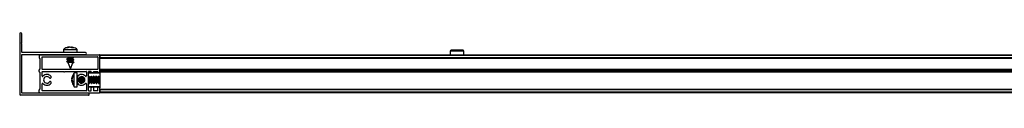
# Model space of a CAD drawing. Header units: millimetres. Extents: x 1896.76 to 1897.96, y 2768.06 to 2768.11.
# Tile 1 of 3: x 1896.7646 to 1897.3328, y 2768.0591 to 2768.0951. Entities that reach past the tile are written whole.
import ezdxf

# ---------------------------------------------------------------- set-up
doc = ezdxf.new("R2010")
doc.units = ezdxf.units.MM
doc.layers.add('SANINDUSA', color=3, linetype='Continuous')

msp = doc.modelspace()

# ---------------------------------------------------------------- linework, layer by layer
at = {"layer": 'SANINDUSA'}
for p, q in [((1896.764580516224, 2768.094511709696), (1896.764580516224, 2768.059711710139)), ((1896.765780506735, 2768.089664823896), (1896.765780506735, 2768.094511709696)), ((1896.765757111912, 2768.089600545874), (1896.765550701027, 2768.08935454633)), ((1896.765550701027, 2768.088968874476), (1896.765757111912, 2768.088722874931)), ((1896.765780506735, 2768.083911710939), (1896.765780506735, 2768.088658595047)), ((1896.802480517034, 2768.083811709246), (1896.765880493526, 2768.083811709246)), ((1896.789830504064, 2768.085535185), (1896.789830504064, 2768.083811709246)), ((1896.789830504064, 2768.085535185), (1896.79627114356, 2768.085535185)), ((1896.790150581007, 2768.085729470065), (1896.789839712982, 2768.085524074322)), ((1896.791845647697, 2768.086532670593), (1896.793070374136, 2768.086866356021)), ((1896.792435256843, 2768.086532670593), (1896.791845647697, 2768.086532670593)), ((1896.793731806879, 2768.086866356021), (1896.792435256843, 2768.086532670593)), ((1896.793477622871, 2768.086866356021), (1896.793091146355, 2768.086782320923)), ((1896.794749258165, 2768.086532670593), (1896.793731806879, 2768.086866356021)), ((1896.793929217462, 2768.086866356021), (1896.794551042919, 2768.08670631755)), ((1896.794002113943, 2768.086753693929), (1896.794183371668, 2768.086866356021)), ((1896.794183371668, 2768.086866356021), (1896.794569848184, 2768.086782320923)), ((1896.794590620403, 2768.086866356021), (1896.794526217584, 2768.086605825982)), ((1896.794590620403, 2768.086866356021), (1896.795514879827, 2768.086532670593)), ((1896.795514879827, 2768.086532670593), (1896.794749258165, 2768.086532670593)), ((1896.79627114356, 2768.085535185), (1896.797830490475, 2768.085535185)), ((1896.797830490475, 2768.083811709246), (1896.797830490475, 2768.085535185)), ((1897.013071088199, 2768.084566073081), (1897.013052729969, 2768.082461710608)), ((1897.020931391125, 2768.084566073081), (1897.013071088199, 2768.084566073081)), ((1897.02043136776, 2768.085061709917), (1897.01357105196, 2768.085061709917)), ((1897.020949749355, 2768.082461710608), (1897.020931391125, 2768.084566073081)), ((1896.765780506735, 2768.071761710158), (1896.765780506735, 2768.082511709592)), ((1896.765880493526, 2768.082611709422), (1896.802480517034, 2768.082611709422)), ((1896.775780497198, 2768.082161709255), (1896.775780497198, 2768.080761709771)), ((1896.776080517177, 2768.082461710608), (1896.810480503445, 2768.082461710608)), ((1896.776180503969, 2768.08046171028), (1896.776080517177, 2768.08046171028)), ((1896.776280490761, 2768.08036171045), (1896.776280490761, 2768.074061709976)), ((1896.777480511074, 2768.074061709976), (1896.777480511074, 2768.081161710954)), ((1896.777580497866, 2768.081261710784), (1896.809480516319, 2768.081261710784)), ((1896.792370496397, 2768.08031326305), (1896.791766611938, 2768.080099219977)), ((1896.792370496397, 2768.078913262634), (1896.791766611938, 2768.078699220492)), ((1896.791779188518, 2768.079993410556), (1896.792358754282, 2768.079577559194)), ((1896.791779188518, 2768.07859341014), (1896.792358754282, 2768.078177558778)), ((1896.792404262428, 2768.080301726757), (1896.79178935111, 2768.080070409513)), ((1896.792404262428, 2768.078901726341), (1896.79178935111, 2768.078670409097)), ((1896.791962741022, 2768.081261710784), (1896.792358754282, 2768.080977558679)), ((1896.792032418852, 2768.082611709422), (1896.792241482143, 2768.082461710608)), ((1896.792370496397, 2768.080999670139), (1896.792370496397, 2768.080289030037)), ((1896.792370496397, 2768.079599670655), (1896.792370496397, 2768.078889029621)), ((1896.792370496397, 2768.078199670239), (1896.792370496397, 2768.078011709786)), ((1896.792370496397, 2768.078011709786), (1896.793830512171, 2768.074311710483)), ((1896.794698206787, 2768.078011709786), (1896.792370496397, 2768.078011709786)), ((1896.793830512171, 2768.074311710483), (1896.795210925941, 2768.077810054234)), ((1896.795181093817, 2768.077793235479), (1896.795871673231, 2768.078053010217)), ((1896.795198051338, 2768.077777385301), (1896.795894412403, 2768.078024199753)), ((1896.795256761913, 2768.080621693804), (1896.795871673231, 2768.080853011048)), ((1896.795256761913, 2768.079221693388), (1896.795871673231, 2768.079453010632)), ((1896.795290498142, 2768.080610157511), (1896.795894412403, 2768.080824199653)), ((1896.795290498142, 2768.079953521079), (1896.795290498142, 2768.080646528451)), ((1896.795290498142, 2768.079210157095), (1896.795894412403, 2768.079424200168)), ((1896.795290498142, 2768.078553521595), (1896.795290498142, 2768.079246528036)), ((1896.795881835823, 2768.079530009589), (1896.795302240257, 2768.079945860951)), ((1896.795881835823, 2768.078130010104), (1896.795302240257, 2768.078545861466)), ((1896.795881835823, 2768.080930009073), (1896.795419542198, 2768.081261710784)), ((1896.795698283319, 2768.082461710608), (1896.795489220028, 2768.082611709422)), ((1896.795897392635, 2768.080842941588), (1896.795879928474, 2768.080856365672)), ((1896.795897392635, 2768.079442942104), (1896.795879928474, 2768.079456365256)), ((1896.795897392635, 2768.078042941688), (1896.795879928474, 2768.078056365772)), ((1896.809580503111, 2768.081161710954), (1896.809580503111, 2768.074061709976)), ((1896.810780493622, 2768.082461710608), (1897.91478052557, 2768.082461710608)), ((1896.810780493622, 2768.082461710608), (1896.810780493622, 2768.082161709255)), ((1896.810780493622, 2768.082161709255), (1897.91478052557, 2768.082161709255)), ((1896.810780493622, 2768.082161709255), (1896.810780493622, 2768.080761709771)), ((1896.810780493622, 2768.072561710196), (1896.810780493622, 2768.082161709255)), ((1897.91478052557, 2768.080761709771), (1896.810780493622, 2768.080761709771)), ((1897.91478052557, 2768.08046171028), (1896.810780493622, 2768.08046171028)), ((1897.91478052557, 2768.08036171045), (1896.810780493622, 2768.08036171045)), ((1896.775780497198, 2768.072761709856), (1896.775780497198, 2768.073661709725)), ((1896.776080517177, 2768.073961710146), (1896.776180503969, 2768.073961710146)), ((1896.776180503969, 2768.0724617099), (1896.776080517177, 2768.0724617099)), ((1896.776280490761, 2768.07236171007), (1896.776280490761, 2768.062561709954)), ((1896.777480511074, 2768.070266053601), (1896.777480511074, 2768.072661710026)), ((1896.809480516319, 2768.073961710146), (1896.777580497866, 2768.073961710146)), ((1896.777580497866, 2768.072761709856), (1896.789980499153, 2768.072761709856)), ((1896.79058050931, 2768.072761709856), (1896.802980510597, 2768.072761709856)), ((1896.797759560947, 2768.071961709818), (1896.796036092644, 2768.071961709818)), ((1896.796036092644, 2768.063961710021), (1896.796036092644, 2768.071961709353)), ((1896.797759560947, 2768.063961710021), (1896.797759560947, 2768.071961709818)), ((1896.803080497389, 2768.072661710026), (1896.803080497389, 2768.070266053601)), ((1896.804280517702, 2768.061761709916), (1896.804280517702, 2768.072661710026)), ((1896.810780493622, 2768.071761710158), (1896.804280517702, 2768.071761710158)), ((1896.80578049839, 2768.072761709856), (1896.804380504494, 2768.072761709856)), ((1896.810780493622, 2768.071961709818), (1896.804480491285, 2768.071961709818)), ((1896.805880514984, 2768.072561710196), (1896.805880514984, 2768.072661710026)), ((1896.807080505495, 2768.072661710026), (1896.807080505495, 2768.072561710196)), ((1896.807180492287, 2768.072761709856), (1896.809480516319, 2768.072761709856)), ((1896.809580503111, 2768.072561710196), (1896.809580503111, 2768.072661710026)), ((1896.810780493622, 2768.074061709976), (1897.91478052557, 2768.074061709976)), ((1896.810780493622, 2768.073961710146), (1897.91478052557, 2768.073961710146)), ((1896.810780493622, 2768.073661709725), (1897.91478052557, 2768.073661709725)), ((1896.810780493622, 2768.073661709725), (1896.810780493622, 2768.072761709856)), ((1897.91478052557, 2768.072761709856), (1896.810780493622, 2768.072761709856)), ((1896.810780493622, 2768.072561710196), (1896.810780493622, 2768.0724617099)), ((1897.91478052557, 2768.0724617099), (1896.810780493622, 2768.0724617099)), ((1896.810780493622, 2768.07236171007), (1896.810780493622, 2768.0724617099)), ((1897.91478052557, 2768.07236171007), (1896.810780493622, 2768.07236171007)), ((1896.810780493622, 2768.07236171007), (1896.810780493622, 2768.063361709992)), ((1896.765780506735, 2768.060411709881), (1896.765780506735, 2768.071161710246)), ((1896.794704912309, 2768.068716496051), (1896.795038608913, 2768.069986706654)), ((1896.795038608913, 2768.069432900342), (1896.794704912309, 2768.068095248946)), ((1896.794704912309, 2768.068432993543), (1896.794759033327, 2768.068690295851)), ((1896.794760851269, 2768.0683904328), (1896.794704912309, 2768.068155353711)), ((1896.794704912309, 2768.068155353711), (1896.794833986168, 2768.067824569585)), ((1896.794704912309, 2768.068095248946), (1896.795038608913, 2768.067135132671)), ((1896.794816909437, 2768.067379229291), (1896.794704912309, 2768.06782817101)), ((1896.794798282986, 2768.067375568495), (1896.794704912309, 2768.067768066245)), ((1896.794765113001, 2768.067234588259), (1896.794704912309, 2768.067519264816)), ((1896.794704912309, 2768.067490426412), (1896.794759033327, 2768.06723312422)), ((1896.794704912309, 2768.067206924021), (1896.794989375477, 2768.067276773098)), ((1896.795038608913, 2768.066343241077), (1896.794704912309, 2768.067206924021)), ((1896.794882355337, 2768.066646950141), (1896.795038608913, 2768.065904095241)), ((1896.795038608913, 2768.069986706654), (1896.795038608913, 2768.069432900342)), ((1896.795038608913, 2768.067135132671), (1896.795038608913, 2768.066343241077)), ((1896.797760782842, 2768.069599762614), (1896.797759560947, 2768.069621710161)), ((1896.797759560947, 2768.066301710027), (1896.797760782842, 2768.066323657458)), ((1896.797959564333, 2768.06911449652), (1896.797959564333, 2768.066808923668)), ((1896.799269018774, 2768.069407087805), (1896.799194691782, 2768.069520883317)), ((1896.799937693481, 2768.069421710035), (1896.799259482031, 2768.069421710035)), ((1896.799284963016, 2768.069421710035), (1896.799265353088, 2768.069550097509)), ((1896.799359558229, 2768.069174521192), (1896.799269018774, 2768.069407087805)), ((1896.799417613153, 2768.069421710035), (1896.799327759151, 2768.069605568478)), ((1896.799408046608, 2768.06627386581), (1896.799523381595, 2768.066555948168)), ((1896.7995657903, 2768.069421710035), (1896.799474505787, 2768.069682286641)), ((1896.799501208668, 2768.066501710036), (1896.80019420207, 2768.066501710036)), ((1896.799853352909, 2768.066501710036), (1896.800000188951, 2768.066082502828)), ((1896.800094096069, 2768.069852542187), (1896.799895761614, 2768.069367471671)), ((1896.800001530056, 2768.066501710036), (1896.80021601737, 2768.066062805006)), ((1896.80012285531, 2768.066068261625), (1896.800150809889, 2768.066196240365)), ((1896.800159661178, 2768.066501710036), (1896.80044251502, 2768.066068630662)), ((1896.800206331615, 2768.06606315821), (1896.80021217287, 2768.066070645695)), ((1896.80066901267, 2768.069407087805), (1896.800373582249, 2768.069859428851)), ((1896.80081760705, 2768.069421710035), (1896.800617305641, 2768.069831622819)), ((1896.801337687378, 2768.069421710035), (1896.800659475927, 2768.069421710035)), ((1896.800759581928, 2768.069174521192), (1896.80066901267, 2768.069407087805)), ((1896.800744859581, 2768.066119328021), (1896.800923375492, 2768.066555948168)), ((1896.800965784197, 2768.069421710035), (1896.800841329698, 2768.069777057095)), ((1896.800901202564, 2768.066501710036), (1896.801496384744, 2768.066501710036)), ((1896.801253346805, 2768.066501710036), (1896.801302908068, 2768.066360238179)), ((1896.801360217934, 2768.069525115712), (1896.80129575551, 2768.069367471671)), ((1896.801401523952, 2768.066501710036), (1896.801428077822, 2768.066447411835)), ((1896.802846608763, 2768.065949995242), (1896.802866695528, 2768.065892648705)), ((1896.802866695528, 2768.065892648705), (1896.802889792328, 2768.065936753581)), ((1896.802872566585, 2768.065891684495), (1896.80290329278, 2768.065931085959)), ((1896.804346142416, 2768.069979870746), (1896.804280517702, 2768.069819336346)), ((1896.804280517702, 2768.066501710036), (1896.80439418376, 2768.066501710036)), ((1896.804280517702, 2768.066340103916), (1896.804464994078, 2768.065962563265)), ((1896.80435967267, 2768.066501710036), (1896.804732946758, 2768.065930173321)), ((1896.804869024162, 2768.069407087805), (1896.804486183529, 2768.069993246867)), ((1896.80467215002, 2768.065958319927), (1896.804691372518, 2768.065993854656)), ((1896.805017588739, 2768.069421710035), (1896.804754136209, 2768.069960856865)), ((1896.80553769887, 2768.069421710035), (1896.804859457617, 2768.069421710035)), ((1896.804959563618, 2768.069174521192), (1896.804869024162, 2768.069407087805)), ((1896.804872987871, 2768.065943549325), (1896.805123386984, 2768.066555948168)), ((1896.805101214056, 2768.066501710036), (1896.805794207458, 2768.066501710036)), ((1896.805746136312, 2768.069979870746), (1896.805495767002, 2768.069367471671)), ((1896.805601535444, 2768.066501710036), (1896.805864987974, 2768.065962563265)), ((1896.805759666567, 2768.066501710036), (1896.806132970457, 2768.065930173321)), ((1896.806269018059, 2768.069407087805), (1896.805886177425, 2768.069993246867)), ((1896.806072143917, 2768.065958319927), (1896.806091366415, 2768.065993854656)), ((1896.806417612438, 2768.069421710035), (1896.806154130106, 2768.069960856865)), ((1896.806937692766, 2768.069421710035), (1896.806259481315, 2768.069421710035)), ((1896.806359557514, 2768.069174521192), (1896.806269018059, 2768.069407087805)), ((1896.806272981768, 2768.065943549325), (1896.80652338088, 2768.066555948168)), ((1896.806501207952, 2768.066501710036), (1896.807194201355, 2768.066501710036)), ((1896.807146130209, 2768.069979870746), (1896.806895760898, 2768.069367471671)), ((1896.807001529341, 2768.066501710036), (1896.807264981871, 2768.065962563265)), ((1896.807159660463, 2768.066501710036), (1896.807532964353, 2768.065930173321)), ((1896.807669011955, 2768.069407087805), (1896.807286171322, 2768.069993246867)), ((1896.807472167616, 2768.065958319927), (1896.807491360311, 2768.065993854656)), ((1896.807817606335, 2768.069421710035), (1896.807554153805, 2768.069960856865)), ((1896.808337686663, 2768.069421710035), (1896.807659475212, 2768.069421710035)), ((1896.807759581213, 2768.069174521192), (1896.807669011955, 2768.069407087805)), ((1896.807673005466, 2768.065943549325), (1896.807923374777, 2768.066555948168)), ((1896.807901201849, 2768.066501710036), (1896.808594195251, 2768.066501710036)), ((1896.808546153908, 2768.069979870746), (1896.808295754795, 2768.069367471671)), ((1896.808401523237, 2768.066501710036), (1896.808665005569, 2768.065962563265)), ((1896.80855965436, 2768.066501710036), (1896.80893295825, 2768.065930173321)), ((1896.809069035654, 2768.069407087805), (1896.808686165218, 2768.069993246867)), ((1896.808872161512, 2768.065958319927), (1896.808891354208, 2768.065993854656)), ((1896.809217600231, 2768.069421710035), (1896.808954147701, 2768.069960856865)), ((1896.809737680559, 2768.069421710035), (1896.809059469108, 2768.069421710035)), ((1896.809159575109, 2768.069174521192), (1896.809069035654, 2768.069407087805)), ((1896.809072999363, 2768.065943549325), (1896.809323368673, 2768.066555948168)), ((1896.809301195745, 2768.066501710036), (1896.809994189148, 2768.066501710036)), ((1896.809946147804, 2768.069979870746), (1896.809695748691, 2768.069367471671)), ((1896.809801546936, 2768.066501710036), (1896.810064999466, 2768.065962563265)), ((1896.809959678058, 2768.066501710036), (1896.810332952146, 2768.065930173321)), ((1896.81046902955, 2768.069407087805), (1896.810086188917, 2768.069993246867)), ((1896.810272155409, 2768.065958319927), (1896.810291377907, 2768.065993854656)), ((1896.810617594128, 2768.069421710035), (1896.810354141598, 2768.069960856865)), ((1896.810780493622, 2768.069421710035), (1896.810459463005, 2768.069421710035)), ((1896.810559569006, 2768.069174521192), (1896.81046902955, 2768.069407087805)), ((1896.810472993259, 2768.065943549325), (1896.810723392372, 2768.066555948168)), ((1896.810701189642, 2768.066501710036), (1896.810780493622, 2768.066501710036)), ((1896.803980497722, 2768.060311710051), (1896.765880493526, 2768.060311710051)), ((1896.775780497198, 2768.060761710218), (1896.775780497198, 2768.062161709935)), ((1896.776080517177, 2768.062461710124), (1896.776180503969, 2768.062461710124)), ((1896.776080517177, 2768.060461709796), (1896.810480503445, 2768.060461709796)), ((1896.777480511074, 2768.061761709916), (1896.777480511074, 2768.065657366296)), ((1896.802980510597, 2768.061661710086), (1896.777580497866, 2768.061661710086)), ((1896.796036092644, 2768.063961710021), (1896.797759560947, 2768.063961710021)), ((1896.803080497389, 2768.065657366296), (1896.803080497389, 2768.061761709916)), ((1896.804280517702, 2768.06416171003), (1896.810780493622, 2768.06416171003)), ((1896.804380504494, 2768.061661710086), (1896.80578049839, 2768.061661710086)), ((1896.804480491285, 2768.063961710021), (1896.810780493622, 2768.063961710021)), ((1896.805880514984, 2768.061761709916), (1896.805880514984, 2768.063361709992)), ((1896.807080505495, 2768.063361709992), (1896.807080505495, 2768.061761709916)), ((1896.809480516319, 2768.061661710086), (1896.807180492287, 2768.061661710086)), ((1896.809580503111, 2768.061761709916), (1896.809580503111, 2768.063361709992)), ((1896.810780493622, 2768.060761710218), (1896.810780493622, 2768.063361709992)), ((1896.810780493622, 2768.062561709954), (1897.91478052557, 2768.062561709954)), ((1897.91478052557, 2768.062461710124), (1896.810780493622, 2768.062461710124)), ((1897.91478052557, 2768.062161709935), (1896.810780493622, 2768.062161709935)), ((1896.810780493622, 2768.062161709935), (1896.810780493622, 2768.060761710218)), ((1897.91478052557, 2768.060761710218), (1896.810780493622, 2768.060761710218)), ((1896.810780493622, 2768.060761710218), (1896.810780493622, 2768.060461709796)), ((1897.91478052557, 2768.060461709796), (1896.810780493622, 2768.060461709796)), ((1896.804280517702, 2768.059111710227), (1896.765180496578, 2768.059111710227)), ((1896.804580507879, 2768.059411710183), (1896.804580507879, 2768.059711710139))]:
    msp.add_line(p, q, dxfattribs=at)
at = {"layer": 'SANINDUSA', "flags": 128}
for points in [[(1896.791779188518, 2768.079993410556), (1896.791763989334, 2768.080005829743), (1896.791823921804, 2768.080080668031), (1896.792189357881, 2768.080106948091), (1896.792804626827, 2768.080080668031), (1896.793576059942, 2768.080005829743), (1896.794386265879, 2768.079893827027), (1896.795111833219, 2768.079761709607), (1896.79564234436, 2768.079629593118), (1896.795897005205, 2768.079517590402), (1896.795871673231, 2768.079453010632)], [(1896.791779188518, 2768.07859341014), (1896.791763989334, 2768.078605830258), (1896.791823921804, 2768.078680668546), (1896.792189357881, 2768.078706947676), (1896.792804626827, 2768.078680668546), (1896.793576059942, 2768.078605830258), (1896.794386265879, 2768.078493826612), (1896.795111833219, 2768.078361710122), (1896.79564234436, 2768.078229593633), (1896.795897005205, 2768.078117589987), (1896.795871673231, 2768.078053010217)], [(1896.792370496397, 2768.080969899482), (1896.792350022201, 2768.080984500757), (1896.792387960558, 2768.081037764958), (1896.792643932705, 2768.081056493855), (1896.793077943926, 2768.081037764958), (1896.793622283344, 2768.080984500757), (1896.794192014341, 2768.080905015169), (1896.794698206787, 2768.080811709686)], [(1896.792370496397, 2768.079569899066), (1896.792350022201, 2768.079584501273), (1896.792387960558, 2768.079637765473), (1896.792643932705, 2768.07965649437), (1896.793077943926, 2768.079637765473), (1896.793622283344, 2768.079584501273), (1896.794192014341, 2768.079505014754), (1896.794698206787, 2768.079411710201)], [(1896.792370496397, 2768.07816989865), (1896.792350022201, 2768.078184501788), (1896.792387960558, 2768.078237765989), (1896.792643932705, 2768.078256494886), (1896.793077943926, 2768.078237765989), (1896.793622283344, 2768.078184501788), (1896.794192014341, 2768.078105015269), (1896.794698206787, 2768.078011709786)], [(1896.794581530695, 2768.081261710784), (1896.795111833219, 2768.081161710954), (1896.79564234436, 2768.081029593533), (1896.795897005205, 2768.080917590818), (1896.795871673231, 2768.080853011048)], [(1896.795302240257, 2768.079945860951), (1896.795125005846, 2768.080018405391), (1896.794744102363, 2768.080111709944)], [(1896.795302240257, 2768.078545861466), (1896.795125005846, 2768.078618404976), (1896.794744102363, 2768.078711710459)], [(1896.794860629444, 2768.082611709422), (1896.795111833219, 2768.082561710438), (1896.795532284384, 2768.082461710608)], [(1896.795876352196, 2768.079454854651), (1896.795897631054, 2768.079442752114), (1896.795894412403, 2768.079424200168)], [(1896.795876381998, 2768.080854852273), (1896.795897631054, 2768.080842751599), (1896.795894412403, 2768.080824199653)], [(1896.795876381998, 2768.078054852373), (1896.795897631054, 2768.078042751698), (1896.795894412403, 2768.078024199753)], [(1896.800059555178, 2768.069141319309), (1896.800152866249, 2768.06873633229), (1896.800232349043, 2768.06820531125), (1896.800285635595, 2768.067631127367), (1896.800304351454, 2768.067103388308), (1896.800285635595, 2768.066704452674), (1896.800232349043, 2768.066496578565), (1896.80016058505, 2768.066501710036)], [(1896.800684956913, 2768.069421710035), (1896.800653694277, 2768.069615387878), (1896.800601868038, 2768.069834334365)], [(1896.800715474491, 2768.066112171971), (1896.800728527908, 2768.06620636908), (1896.800754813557, 2768.066774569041)], [(1896.800717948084, 2768.069625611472), (1896.800728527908, 2768.069711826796), (1896.800739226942, 2768.069805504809)], [(1896.804280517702, 2768.06906683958), (1896.804352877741, 2768.06873633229), (1896.804432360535, 2768.06820531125), (1896.804485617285, 2768.067631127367), (1896.804504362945, 2768.067103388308), (1896.804485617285, 2768.066704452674), (1896.804432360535, 2768.066496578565), (1896.804360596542, 2768.066501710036)], [(1896.804954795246, 2768.066774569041), (1896.8049285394, 2768.067523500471), (1896.804853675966, 2768.068339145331), (1896.804741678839, 2768.069097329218), (1896.804609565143, 2768.069682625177), (1896.804477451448, 2768.070005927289), (1896.804365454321, 2768.070018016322), (1896.804346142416, 2768.069979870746)], [(1896.804464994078, 2768.065962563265), (1896.804477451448, 2768.065938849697), (1896.804609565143, 2768.065877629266), (1896.804690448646, 2768.065995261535)], [(1896.804884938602, 2768.069421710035), (1896.804853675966, 2768.069615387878), (1896.804741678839, 2768.0699845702), (1896.804609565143, 2768.07004579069), (1896.804546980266, 2768.06996509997)], [(1896.804732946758, 2768.065930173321), (1896.804741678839, 2768.065917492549), (1896.804853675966, 2768.065905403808), (1896.8049285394, 2768.06620636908), (1896.804954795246, 2768.066774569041)], [(1896.805659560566, 2768.069141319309), (1896.805752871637, 2768.06873633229), (1896.805832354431, 2768.06820531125), (1896.805885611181, 2768.067631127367), (1896.805904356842, 2768.067103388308), (1896.805885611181, 2768.066704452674), (1896.805832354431, 2768.066496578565), (1896.805760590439, 2768.066501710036)], [(1896.806354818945, 2768.066774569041), (1896.806328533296, 2768.067523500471), (1896.806253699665, 2768.068339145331), (1896.806141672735, 2768.069097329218), (1896.80600955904, 2768.069682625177), (1896.805877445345, 2768.070005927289), (1896.805765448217, 2768.070018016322), (1896.805746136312, 2768.069979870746)], [(1896.805864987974, 2768.065962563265), (1896.805877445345, 2768.065938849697), (1896.80600955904, 2768.065877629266), (1896.806090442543, 2768.065995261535)], [(1896.806284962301, 2768.069421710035), (1896.806253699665, 2768.069615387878), (1896.806141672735, 2768.0699845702), (1896.80600955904, 2768.07004579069), (1896.805946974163, 2768.06996509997)], [(1896.806132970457, 2768.065930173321), (1896.806141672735, 2768.065917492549), (1896.806253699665, 2768.065905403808), (1896.806328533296, 2768.06620636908), (1896.806354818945, 2768.066774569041)], [(1896.807059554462, 2768.069141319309), (1896.807152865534, 2768.06873633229), (1896.807232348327, 2768.06820531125), (1896.80728563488, 2768.067631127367), (1896.807304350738, 2768.067103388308), (1896.80728563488, 2768.066704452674), (1896.807232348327, 2768.066496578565), (1896.807160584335, 2768.066501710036)], [(1896.807754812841, 2768.066774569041), (1896.807728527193, 2768.067523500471), (1896.807653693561, 2768.068339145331), (1896.807541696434, 2768.069097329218), (1896.807409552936, 2768.069682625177), (1896.807277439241, 2768.070005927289), (1896.807165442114, 2768.070018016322), (1896.807146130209, 2768.069979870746)], [(1896.807264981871, 2768.065962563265), (1896.807277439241, 2768.065938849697), (1896.807409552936, 2768.065877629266), (1896.807490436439, 2768.065995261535)], [(1896.807684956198, 2768.069421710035), (1896.807653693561, 2768.069615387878), (1896.807541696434, 2768.0699845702), (1896.807409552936, 2768.07004579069), (1896.807346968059, 2768.06996509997)], [(1896.807532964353, 2768.065930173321), (1896.807541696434, 2768.065917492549), (1896.807653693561, 2768.065905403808), (1896.807728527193, 2768.06620636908), (1896.807754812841, 2768.066774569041)], [(1896.808459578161, 2768.069141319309), (1896.80855285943, 2768.06873633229), (1896.808632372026, 2768.06820531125), (1896.808685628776, 2768.067631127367), (1896.808704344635, 2768.067103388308), (1896.808685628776, 2768.066704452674), (1896.808632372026, 2768.066496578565), (1896.808560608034, 2768.066501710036)], [(1896.809154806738, 2768.066774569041), (1896.809128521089, 2768.067523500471), (1896.809053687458, 2768.068339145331), (1896.80894169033, 2768.069097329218), (1896.808809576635, 2768.069682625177), (1896.80867746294, 2768.070005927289), (1896.80856543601, 2768.070018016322), (1896.808546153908, 2768.069979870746)], [(1896.808665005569, 2768.065962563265), (1896.80867746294, 2768.065938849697), (1896.808809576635, 2768.065877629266), (1896.808890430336, 2768.065995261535)], [(1896.809084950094, 2768.069421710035), (1896.809053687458, 2768.069615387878), (1896.80894169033, 2768.0699845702), (1896.808809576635, 2768.07004579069), (1896.808746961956, 2768.06996509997)], [(1896.80893295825, 2768.065930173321), (1896.80894169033, 2768.065917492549), (1896.809053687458, 2768.065905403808), (1896.809128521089, 2768.06620636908), (1896.809154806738, 2768.066774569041)], [(1896.809859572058, 2768.069141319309), (1896.809952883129, 2768.06873633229), (1896.810032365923, 2768.06820531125), (1896.810085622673, 2768.067631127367), (1896.810104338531, 2768.067103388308), (1896.810085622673, 2768.066704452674), (1896.810032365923, 2768.066496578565), (1896.80996060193, 2768.066501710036)], [(1896.810554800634, 2768.066774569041), (1896.810528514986, 2768.067523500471), (1896.810453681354, 2768.068339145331), (1896.810341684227, 2768.069097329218), (1896.810209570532, 2768.069682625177), (1896.810077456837, 2768.070005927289), (1896.809965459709, 2768.070018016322), (1896.809946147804, 2768.069979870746)], [(1896.810064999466, 2768.065962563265), (1896.810077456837, 2768.065938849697), (1896.810209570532, 2768.065877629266), (1896.810290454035, 2768.065995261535)], [(1896.810484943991, 2768.069421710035), (1896.810453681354, 2768.069615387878), (1896.810341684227, 2768.0699845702), (1896.810209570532, 2768.07004579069), (1896.810146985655, 2768.06996509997)], [(1896.810332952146, 2768.065930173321), (1896.810341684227, 2768.065917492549), (1896.810453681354, 2768.065905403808), (1896.810528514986, 2768.06620636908), (1896.810554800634, 2768.066774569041)]]:
    msp.add_lwpolyline(points, dxfattribs=at)
at = {"layer": 'SANINDUSA'}
for centre, radius, start, end in [((1896.765180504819, 2768.094511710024), 0.0006000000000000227, 0, 180), ((1896.765780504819, 2768.089161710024), 0.0003000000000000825, 139.9999999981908, 220.0000000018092), ((1896.765680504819, 2768.089664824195), 0.0001000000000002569, 319.9999999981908, 0), ((1896.765680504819, 2768.088658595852), 0.0001000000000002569, 0, 40.00000000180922), ((1896.765880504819, 2768.083911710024), 0.0001000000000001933, 180, 270), ((1896.802480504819, 2768.083211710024), 0.0006000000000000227, 270, 90), ((1897.013571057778, 2768.084561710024), 0.0005000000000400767, 90, 179.5000000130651), ((1897.020431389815, 2768.084561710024), 0.0005000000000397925, 0.4999999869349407, 90), ((1896.765880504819, 2768.082511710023), 0.0001000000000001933, 90, 180), ((1896.776080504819, 2768.082161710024), 0.0003000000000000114, 90, 180), ((1896.776080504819, 2768.080761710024), 0.0003000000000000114, 180, 270), ((1896.776180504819, 2768.080361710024), 0.0001000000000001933, 0, 90), ((1896.777580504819, 2768.081161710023), 9.999999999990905e-05, 90, 180), ((1896.809480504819, 2768.081161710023), 0.0001000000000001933, 0, 90), ((1896.810480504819, 2768.082161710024), 0.0003000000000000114, 0, 90), ((1896.765905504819, 2768.071461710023), 0.0003249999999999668, 112.6198649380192, 247.3801350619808), ((1896.776080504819, 2768.073661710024), 0.0003000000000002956, 90, 180), ((1896.776080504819, 2768.072761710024), 0.0003000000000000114, 180, 270), ((1896.776180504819, 2768.074061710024), 0.0001000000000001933, 270, 0), ((1896.776180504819, 2768.072361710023), 0.0001000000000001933, 0, 90), ((1896.777580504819, 2768.074061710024), 0.0001000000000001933, 180, 270), ((1896.777580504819, 2768.072661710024), 0.0001000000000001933, 90, 180), ((1896.790280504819, 2768.072886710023), 0.0003250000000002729, 202.6198649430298, 337.3801350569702), ((1896.802980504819, 2768.072661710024), 9.999999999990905e-05, 0, 90), ((1896.804380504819, 2768.072661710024), 9.999999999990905e-05, 90, 180), ((1896.804480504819, 2768.071761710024), 0.0002000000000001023, 90, 180), ((1896.805780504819, 2768.072661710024), 0.0001000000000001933, 0, 90), ((1896.806480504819, 2768.072561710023), 0.0006000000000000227, 180, 0), ((1896.807180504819, 2768.072661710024), 0.0001000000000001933, 90, 180), ((1896.809480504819, 2768.074061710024), 0.0001000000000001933, 270, 0), ((1896.809480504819, 2768.072661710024), 0.0001000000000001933, 0, 90), ((1896.810180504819, 2768.072561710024), 0.0006000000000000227, 180, 0), ((1896.777780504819, 2768.070266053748), 0.0003000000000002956, 180, 317.3320744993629), ((1896.777780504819, 2768.065657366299), 0.0003000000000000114, 42.66792550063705, 180), ((1896.780280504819, 2768.067961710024), 0.00310000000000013, 39.79181950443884, 137.332074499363), ((1896.780280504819, 2768.067961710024), 0.00309999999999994, 222.667925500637, 320.2081804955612), ((1896.780280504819, 2768.067961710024), 0.001900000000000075, 39.79181950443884, 320.2081804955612), ((1896.78220144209, 2768.069561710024), 0.0006000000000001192, 219.7918195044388, 39.79181950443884), ((1896.78220144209, 2768.066361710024), 0.0005999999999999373, 320.2081804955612, 140.2081804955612), ((1896.798359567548, 2768.069561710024), 0.0005999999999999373, 140.2081804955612, 320.2081804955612), ((1896.798359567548, 2768.066361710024), 0.0006000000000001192, 39.79181950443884, 219.7918195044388), ((1896.800280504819, 2768.067961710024), 0.003099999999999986, 42.66792550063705, 140.2081804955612), ((1896.800280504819, 2768.067961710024), 0.003099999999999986, 219.7918195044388, 317.3320744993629), ((1896.791625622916, 2768.067268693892), 0.007280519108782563, 355.3275256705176, 14.214877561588), ((1896.800280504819, 2768.067961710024), 0.001900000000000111, 219.7918195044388, 140.2081804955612), ((1896.787255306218, 2768.06685674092), 0.01209577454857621, 357.4164459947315, 12.28149997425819), ((1896.79065278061, 2768.067020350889), 0.0101050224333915, 358.6062721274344, 16.32319943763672), ((1896.794556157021, 2768.067275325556), 0.007151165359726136, 355.2190348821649, 15.12558563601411), ((1896.785623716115, 2768.066396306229), 0.01654326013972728, 3.898271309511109, 8.294339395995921), ((1896.802780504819, 2768.070266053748), 0.0003000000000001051, 222.667925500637, 0), ((1896.802780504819, 2768.065657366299), 0.0003000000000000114, 0, 137.332074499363), ((1896.765880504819, 2768.060411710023), 0.0001000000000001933, 180, 270), ((1896.776080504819, 2768.062161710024), 0.0003000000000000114, 90, 180), ((1896.776080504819, 2768.060761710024), 0.0003000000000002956, 180, 270), ((1896.776180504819, 2768.062561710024), 0.0001000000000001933, 270, 0), ((1896.777580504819, 2768.061761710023), 0.0001000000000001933, 180, 270), ((1896.802980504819, 2768.061761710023), 0.0001000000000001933, 270, 0), ((1896.803980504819, 2768.059711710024), 0.0006000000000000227, 0, 90), ((1896.804480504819, 2768.064161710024), 0.0002000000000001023, 180, 270), ((1896.804380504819, 2768.061761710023), 9.999999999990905e-05, 180, 270), ((1896.805780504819, 2768.061761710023), 0.0001000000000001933, 270, 0), ((1896.806480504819, 2768.063361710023), 0.0006000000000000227, 0, 180), ((1896.807180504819, 2768.061761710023), 0.0001000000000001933, 180, 270), ((1896.809480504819, 2768.061761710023), 0.0001000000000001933, 270, 0), ((1896.810180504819, 2768.063361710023), 0.0006000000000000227, 0, 180), ((1896.810480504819, 2768.060761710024), 0.0003000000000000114, 270, 0), ((1896.765180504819, 2768.059711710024), 0.0005999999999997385, 180, 270), ((1896.804280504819, 2768.059411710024), 0.0003000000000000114, 270, 0)]:
    msp.add_arc(centre, radius, start, end, dxfattribs=at)
for centre, major_axis, ratio, start_param, end_param in [((1896.793830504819, 2768.080806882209), (0.001459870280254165, -0.0001947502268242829), 0.09993252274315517, 0.9477093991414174, 3.154923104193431), ((1896.793830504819, 2768.079406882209), (0.001459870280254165, -0.0001947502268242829), 0.0999325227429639, 0.9477093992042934, 3.154923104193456), ((1896.793830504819, 2768.078006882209), (0.001459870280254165, -0.0001947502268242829), 0.09993252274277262, 0.9477094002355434, 3.154923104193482), ((1896.798654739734, 2768.067961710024), (-0.0001420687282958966, 0.001459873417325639), 0.1353226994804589, 3.634842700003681, 5.639888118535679), ((1896.800054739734, 2768.067961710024), (-0.0001420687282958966, 0.001459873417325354), 0.1353226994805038, 3.128424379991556, 5.63988811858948), ((1896.801454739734, 2768.067961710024), (-0.0001420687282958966, 0.001459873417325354), 0.1353226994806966, 3.631878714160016, 5.639888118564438), ((1896.804254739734, 2768.067961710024), (-0.0001420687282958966, 0.001459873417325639), 0.1353226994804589, 3.12842437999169, 5.639888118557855), ((1896.805654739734, 2768.067961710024), (-0.0001420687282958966, 0.001459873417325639), 0.1353226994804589, 3.128424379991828, 5.63988811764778), ((1896.807054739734, 2768.067961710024), (-0.0001420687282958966, 0.001459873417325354), 0.1353226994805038, 3.128424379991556, 5.639888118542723), ((1896.808454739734, 2768.067961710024), (-0.0001420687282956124, 0.001459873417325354), 0.1353226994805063, 3.128424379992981, 5.639888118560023), ((1896.809854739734, 2768.067961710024), (-0.0001420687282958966, 0.001459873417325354), 0.1353226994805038, 3.128424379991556, 5.639888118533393)]:
    msp.add_ellipse(centre, major_axis=major_axis, ratio=ratio, start_param=start_param, end_param=end_param, dxfattribs=at)
for points, knots in [([(1896.792952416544, 2768.086818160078), (1896.792615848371, 2768.086768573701), (1896.791784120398, 2768.086646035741), (1896.790724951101, 2768.086188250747), (1896.79010059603, 2768.085704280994), (1896.789871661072, 2768.085526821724)], [0, 0, 0, 0, 0.3009348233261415, 0.7436707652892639, 0.9999999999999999, 0.9999999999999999, 0.9999999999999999, 0.9999999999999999]), ([(1896.79777127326, 2768.085542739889), (1896.797608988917, 2768.085675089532), (1896.797106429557, 2768.086084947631), (1896.796090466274, 2768.086529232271), (1896.795151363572, 2768.086837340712), (1896.79461636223, 2768.086849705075), (1896.794535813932, 2768.086851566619)], [0, 0, 0, 0, 0.1767795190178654, 0.5474477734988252, 0.9318650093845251, 1, 1, 1, 1]), ([(1896.797786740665, 2768.085533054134), (1896.797641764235, 2768.085668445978), (1896.797489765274, 2768.085810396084), (1896.797306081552, 2768.085902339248), (1896.797297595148, 2768.08590658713)], [0, 0, 0, 0, 0.9537988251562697, 0.9999999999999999, 0.9999999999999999, 0.9999999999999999, 0.9999999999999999]), ([(1896.792406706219, 2768.080295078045), (1896.792430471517, 2768.08030270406), (1896.792475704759, 2768.080317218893), (1896.792679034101, 2768.080321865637), (1896.792974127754, 2768.080314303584), (1896.79339610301, 2768.080286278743), (1896.793885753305, 2768.080238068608), (1896.794361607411, 2768.080177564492), (1896.794620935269, 2768.080132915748), (1896.794744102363, 2768.080111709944)], [0, 0, 0, 0, 0.1225561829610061, 0.2332650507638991, 0.3692693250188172, 0.5296234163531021, 0.6906881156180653, 0.8530931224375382, 1, 1, 1, 1]), ([(1896.792406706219, 2768.07889507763), (1896.792430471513, 2768.078902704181), (1896.792475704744, 2768.078917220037), (1896.792679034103, 2768.078921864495), (1896.792974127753, 2768.078914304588), (1896.793396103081, 2768.078886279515), (1896.793885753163, 2768.078838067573), (1896.794361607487, 2768.078777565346), (1896.794620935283, 2768.078732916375), (1896.794744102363, 2768.078711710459)], [0, 0, 0, 0, 0.122556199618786, 0.2332650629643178, 0.3692693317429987, 0.5296234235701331, 0.6906881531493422, 0.8530931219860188, 1, 1, 1, 1]), ([(1896.794698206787, 2768.080811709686), (1896.794820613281, 2768.080788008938), (1896.795065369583, 2768.080740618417), (1896.795264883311, 2768.080682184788), (1896.795271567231, 2768.08065715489), (1896.795274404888, 2768.080646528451)], [0, 0, 0, 0, 0.3653682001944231, 0.7305672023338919, 1, 1, 1, 1]), ([(1896.794698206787, 2768.079411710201), (1896.794820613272, 2768.079388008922), (1896.795065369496, 2768.079340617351), (1896.795264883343, 2768.079282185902), (1896.79527156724, 2768.079257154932), (1896.795274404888, 2768.079246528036)], [0, 0, 0, 0, 0.3653682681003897, 0.7305671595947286, 0.9999999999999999, 0.9999999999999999, 0.9999999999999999, 0.9999999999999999]), ([(1896.794698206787, 2768.078011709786), (1896.794814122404, 2768.077981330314), (1896.795045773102, 2768.077920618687), (1896.795211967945, 2768.077853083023), (1896.795197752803, 2768.077827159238), (1896.795192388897, 2768.077817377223)], [0, 0, 0, 0, 0.3840975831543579, 0.7675969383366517, 1, 1, 1, 1]), ([(1896.796022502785, 2768.071897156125), (1896.795838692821, 2768.071654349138), (1896.795379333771, 2768.071047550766), (1896.794910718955, 2768.06994233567), (1896.794775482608, 2768.069075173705), (1896.794710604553, 2768.068659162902)], [0, 0, 0, 0, 0.257637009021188, 0.6438600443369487, 1, 1, 1, 1]), ([(1896.794713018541, 2768.067268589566), (1896.794713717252, 2768.067212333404), (1896.794720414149, 2768.066673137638), (1896.795051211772, 2768.065676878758), (1896.79550356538, 2768.064632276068), (1896.795924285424, 2768.064144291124), (1896.796022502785, 2768.06403037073)], [0, 0, 0, 0, 0.04757610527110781, 0.4560004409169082, 0.8730029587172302, 1, 1, 1, 1]), ([(1896.799514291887, 2768.066559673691), (1896.799522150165, 2768.066573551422), (1896.799546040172, 2768.066615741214), (1896.799563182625, 2768.066828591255), (1896.799570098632, 2768.067135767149), (1896.799562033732, 2768.067508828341), (1896.799534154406, 2768.067973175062), (1896.799485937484, 2768.068459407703), (1896.799425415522, 2768.068885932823), (1896.799380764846, 2768.069081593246), (1896.799359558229, 2768.069174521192)], [0, 0, 0, 0, 0.07107140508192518, 0.2160647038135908, 0.3149671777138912, 0.4364757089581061, 0.5797485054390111, 0.7236495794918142, 0.8687487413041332, 1, 1, 1, 1]), ([(1896.800059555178, 2768.069141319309), (1896.800035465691, 2768.069229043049), (1896.799990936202, 2768.069391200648), (1896.799954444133, 2768.069404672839), (1896.799937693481, 2768.069410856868)], [0, 0, 0, 0, 0.5409782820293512, 0.9999999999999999, 0.9999999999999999, 0.9999999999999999, 0.9999999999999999]), ([(1896.800914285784, 2768.066559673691), (1896.800922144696, 2768.066573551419), (1896.800946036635, 2768.066615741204), (1896.800963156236, 2768.066828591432), (1896.800970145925, 2768.06713576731), (1896.80096199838, 2768.067508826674), (1896.800934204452, 2768.067973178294), (1896.800885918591, 2768.068459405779), (1896.800825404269, 2768.068885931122), (1896.800780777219, 2768.069081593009), (1896.800759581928, 2768.069174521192)], [0, 0, 0, 0, 0.07107144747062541, 0.2160648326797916, 0.3149675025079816, 0.4364762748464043, 0.579748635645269, 0.7236506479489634, 0.8687498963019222, 1, 1, 1, 1]), ([(1896.801459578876, 2768.069141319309), (1896.801435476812, 2768.06922904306), (1896.801390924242, 2768.06939120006), (1896.801354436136, 2768.069404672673), (1896.801337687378, 2768.069410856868)], [0, 0, 0, 0, 0.5409803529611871, 0.9999999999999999, 0.9999999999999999, 0.9999999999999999, 0.9999999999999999]), ([(1896.805114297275, 2768.066559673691), (1896.805122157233, 2768.066573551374), (1896.805146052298, 2768.066615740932), (1896.805163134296, 2768.066828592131), (1896.805170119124, 2768.067135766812), (1896.805162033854, 2768.067508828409), (1896.805134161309, 2768.067973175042), (1896.805085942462, 2768.068459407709), (1896.805025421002, 2768.068885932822), (1896.804980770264, 2768.069081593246), (1896.804959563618, 2768.069174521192)], [0, 0, 0, 0, 0.07107142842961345, 0.2160643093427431, 0.3149669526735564, 0.4364755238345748, 0.5797483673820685, 0.7236494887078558, 0.8687486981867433, 1, 1, 1, 1]), ([(1896.805659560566, 2768.069141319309), (1896.805635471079, 2768.069229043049), (1896.80559094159, 2768.069391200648), (1896.805554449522, 2768.069404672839), (1896.80553769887, 2768.069410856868)], [0, 0, 0, 0, 0.5409782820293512, 0.9999999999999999, 0.9999999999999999, 0.9999999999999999, 0.9999999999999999]), ([(1896.806514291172, 2768.066559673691), (1896.80652214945, 2768.066573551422), (1896.806546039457, 2768.066615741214), (1896.806563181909, 2768.066828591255), (1896.806570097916, 2768.067135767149), (1896.806562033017, 2768.067508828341), (1896.806534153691, 2768.067973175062), (1896.806485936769, 2768.068459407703), (1896.806425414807, 2768.068885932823), (1896.806380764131, 2768.069081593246), (1896.806359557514, 2768.069174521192)], [0, 0, 0, 0, 0.07107140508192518, 0.2160647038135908, 0.3149671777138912, 0.4364757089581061, 0.5797485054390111, 0.7236495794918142, 0.8687487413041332, 1, 1, 1, 1]), ([(1896.807059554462, 2768.069141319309), (1896.807035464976, 2768.069229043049), (1896.806990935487, 2768.069391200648), (1896.806954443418, 2768.069404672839), (1896.806937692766, 2768.069410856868)], [0, 0, 0, 0, 0.5409782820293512, 0.9999999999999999, 0.9999999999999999, 0.9999999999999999, 0.9999999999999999]), ([(1896.807914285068, 2768.066559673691), (1896.807922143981, 2768.066573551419), (1896.80794603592, 2768.066615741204), (1896.807963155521, 2768.066828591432), (1896.80797014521, 2768.06713576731), (1896.807961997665, 2768.067508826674), (1896.807934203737, 2768.067973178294), (1896.807885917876, 2768.068459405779), (1896.807825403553, 2768.068885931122), (1896.807780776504, 2768.069081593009), (1896.807759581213, 2768.069174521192)], [0, 0, 0, 0, 0.07107144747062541, 0.2160648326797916, 0.3149675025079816, 0.4364762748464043, 0.579748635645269, 0.7236506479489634, 0.8687498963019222, 1, 1, 1, 1]), ([(1896.808459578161, 2768.069141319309), (1896.808435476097, 2768.06922904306), (1896.808390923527, 2768.06939120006), (1896.80835443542, 2768.069404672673), (1896.808337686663, 2768.069410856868)], [0, 0, 0, 0, 0.5409803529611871, 0.9999999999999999, 0.9999999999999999, 0.9999999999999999, 0.9999999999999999]), ([(1896.809314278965, 2768.066559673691), (1896.809322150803, 2768.066573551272), (1896.809346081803, 2768.066615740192), (1896.809363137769, 2768.066828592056), (1896.80937014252, 2768.067135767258), (1896.809361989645, 2768.067508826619), (1896.809334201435, 2768.067973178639), (1896.809285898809, 2768.068459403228), (1896.80922544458, 2768.068885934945), (1896.809180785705, 2768.069081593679), (1896.809159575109, 2768.069174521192)], [0, 0, 0, 0, 0.07107222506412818, 0.2160650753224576, 0.3149676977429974, 0.4364764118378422, 0.5797487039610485, 0.7236506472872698, 0.8687487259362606, 1, 1, 1, 1]), ([(1896.809859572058, 2768.069141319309), (1896.809835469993, 2768.06922904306), (1896.809790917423, 2768.06939120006), (1896.809754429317, 2768.069404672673), (1896.809737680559, 2768.069410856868)], [0, 0, 0, 0, 0.5409803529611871, 0.9999999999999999, 0.9999999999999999, 0.9999999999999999, 0.9999999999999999]), ([(1896.810714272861, 2768.066559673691), (1896.810722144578, 2768.066573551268), (1896.810746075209, 2768.06661574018), (1896.810763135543, 2768.066828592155), (1896.810770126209, 2768.067135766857), (1896.810762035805, 2768.067508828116), (1896.810734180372, 2768.067973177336), (1896.810685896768, 2768.068459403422), (1896.81062543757, 2768.068885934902), (1896.810580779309, 2768.069081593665), (1896.810559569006, 2768.069174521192)], [0, 0, 0, 0, 0.07107220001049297, 0.2160649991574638, 0.3149675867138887, 0.4364760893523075, 0.5797488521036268, 0.7236507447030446, 0.8687487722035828, 1, 1, 1, 1])]:
    msp.add_open_spline(points, degree=3, knots=knots, dxfattribs=at)

doc.saveas('drawing.dxf')
